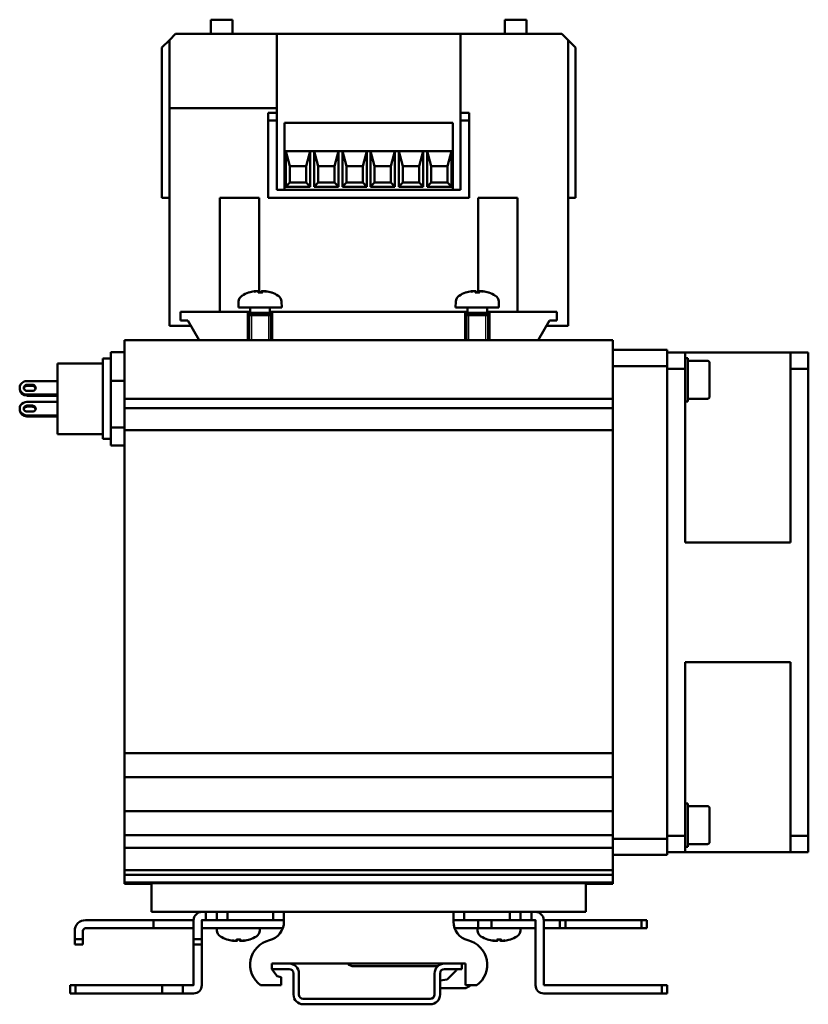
# Model space of a CAD drawing. Header units: millimetres. Extents: x 82 to 564, y 26 to 400.
# Tile 5 of 11: x 241 to 387, y 204 to 385. Entities that reach past the tile are written whole.
import ezdxf

# ---------------------------------------------------------------- set-up
doc = ezdxf.new("R2010")
doc.units = ezdxf.units.MM
doc.layers.add('Arêtes visibles(ISO)', color=7, linetype='Continuous', lineweight=50)
doc.layers.add('Filetages(ISO)', color=3, linetype='Continuous', lineweight=25)

msp = doc.modelspace()

# ---------------------------------------------------------------- linework, layer by layer
at = {"layer": 'Arêtes visibles(ISO)'}
for p, q in [((276.47, 385.32), (280.47, 385.32)), ((276.47, 382.72), (276.47, 385.32)), ((280.47, 382.72), (280.47, 385.32)), ((330.67, 385.32), (334.67, 385.32)), ((330.67, 382.72), (330.67, 385.32)), ((334.67, 382.72), (334.67, 385.32)), ((270, 382.72), (268.85, 381.57)), ((270, 382.72), (288.67, 382.72)), ((288.67, 382.72), (288.67, 369.02)), ((288.67, 382.72), (322.47, 382.72)), ((322.47, 382.72), (341, 382.72)), ((322.47, 382.72), (322.47, 368.18)), ((341.14, 382.72), (341, 382.72)), ((341.14, 382.72), (342.3, 381.57)), ((267.47, 380.19), (268.85, 381.57)), ((268.85, 369.02), (268.85, 381.57)), ((342.3, 328.97), (342.3, 381.57)), ((343.67, 380.19), (342.3, 381.57)), ((267.47, 352.52), (267.47, 380.19)), ((343.67, 352.52), (343.67, 380.19)), ((268.85, 328.97), (268.85, 369.02)), ((270.15, 369.02), (268.85, 369.02)), ((270.15, 369.02), (288.67, 369.02)), ((288.67, 368.18), (287.07, 368.18)), ((287.07, 366.73), (287.07, 368.18)), ((288.67, 369.02), (288.67, 368.18)), ((288.67, 366.73), (288.67, 368.18)), ((324.07, 368.18), (322.47, 368.18)), ((322.47, 368.18), (322.47, 366.73)), ((324.07, 366.73), (324.07, 368.18)), ((288.67, 366.73), (287.07, 366.73)), ((287.07, 352.52), (287.07, 366.73)), ((288.67, 354.02), (288.67, 366.73)), ((290.07, 366.32), (321.07, 366.32)), ((290.07, 361.12), (290.07, 366.32)), ((321.07, 361.12), (321.07, 366.32)), ((324.07, 366.73), (322.47, 366.73)), ((322.47, 366.73), (322.47, 354.02)), ((324.07, 352.52), (324.07, 366.73)), ((290.07, 361.12), (290.32, 361.12)), ((290.07, 354.02), (290.07, 361.12)), ((290.32, 361.12), (290.32, 354.57)), ((294.82, 361.12), (290.32, 361.12)), ((290.32, 361.12), (291.07, 358.32)), ((294.07, 358.32), (294.82, 361.12)), ((294.82, 361.12), (295.52, 361.12)), ((294.82, 354.57), (294.82, 361.12)), ((295.52, 361.12), (295.52, 354.57)), ((300.02, 361.12), (295.52, 361.12)), ((295.52, 361.12), (296.27, 358.32)), ((299.27, 358.32), (300.02, 361.12)), ((300.02, 361.12), (300.72, 361.12)), ((300.02, 354.57), (300.02, 361.12)), ((300.72, 361.12), (300.72, 354.57)), ((305.22, 361.12), (300.72, 361.12)), ((300.72, 361.12), (301.47, 358.32)), ((304.47, 358.32), (305.22, 361.12)), ((305.22, 361.12), (305.92, 361.12)), ((305.22, 354.57), (305.22, 361.12)), ((305.92, 361.12), (305.92, 354.57)), ((310.42, 361.12), (305.92, 361.12)), ((305.92, 361.12), (306.67, 358.32)), ((309.67, 358.32), (310.42, 361.12)), ((310.42, 361.12), (311.12, 361.12)), ((310.42, 354.57), (310.42, 361.12)), ((311.12, 361.12), (311.12, 354.57)), ((315.62, 361.12), (311.12, 361.12)), ((311.12, 361.12), (311.87, 358.32)), ((314.87, 358.32), (315.62, 361.12)), ((315.62, 361.12), (316.32, 361.12)), ((315.62, 354.57), (315.62, 361.12)), ((316.32, 361.12), (316.32, 354.57)), ((320.82, 361.12), (316.32, 361.12)), ((316.32, 361.12), (317.07, 358.32)), ((320.07, 358.32), (320.82, 361.12)), ((320.82, 361.12), (321.07, 361.12)), ((320.82, 354.57), (320.82, 361.12)), ((321.07, 354.02), (321.07, 361.12)), ((291.07, 358.32), (294.07, 358.32)), ((291.07, 355.32), (291.07, 358.32)), ((294.07, 358.32), (294.07, 355.32)), ((296.27, 358.32), (299.27, 358.32)), ((296.27, 355.32), (296.27, 358.32)), ((299.27, 358.32), (299.27, 355.32)), ((301.47, 358.32), (304.47, 358.32)), ((301.47, 355.32), (301.47, 358.32)), ((304.47, 358.32), (304.47, 355.32)), ((306.67, 358.32), (309.67, 358.32)), ((306.67, 355.32), (306.67, 358.32)), ((309.67, 358.32), (309.67, 355.32)), ((311.87, 358.32), (314.87, 358.32)), ((311.87, 355.32), (311.87, 358.32)), ((314.87, 358.32), (314.87, 355.32)), ((317.07, 358.32), (320.07, 358.32)), ((317.07, 355.32), (317.07, 358.32)), ((320.07, 358.32), (320.07, 355.32)), ((288.67, 354.02), (322.47, 354.02)), ((290.32, 354.57), (291.07, 355.32)), ((290.32, 354.57), (294.82, 354.57)), ((294.07, 355.32), (291.07, 355.32)), ((294.07, 355.32), (294.82, 354.57)), ((295.52, 354.57), (296.27, 355.32)), ((295.52, 354.57), (300.02, 354.57)), ((299.27, 355.32), (296.27, 355.32)), ((299.27, 355.32), (300.02, 354.57)), ((300.72, 354.57), (301.47, 355.32)), ((300.72, 354.57), (305.22, 354.57)), ((304.47, 355.32), (301.47, 355.32)), ((304.47, 355.32), (305.22, 354.57)), ((305.92, 354.57), (306.67, 355.32)), ((305.92, 354.57), (310.42, 354.57)), ((309.67, 355.32), (306.67, 355.32)), ((309.67, 355.32), (310.42, 354.57)), ((311.12, 354.57), (311.87, 355.32)), ((311.12, 354.57), (315.62, 354.57)), ((314.87, 355.32), (311.87, 355.32)), ((314.87, 355.32), (315.62, 354.57)), ((316.32, 354.57), (317.07, 355.32)), ((316.32, 354.57), (320.82, 354.57)), ((320.07, 355.32), (317.07, 355.32)), ((320.07, 355.32), (320.82, 354.57)), ((267.47, 352.52), (268.85, 352.52)), ((278.16, 331.52), (278.16, 352.52)), ((285.38, 352.52), (278.16, 352.52)), ((285.38, 335.07), (285.38, 352.52)), ((324.07, 352.52), (287.07, 352.52)), ((325.76, 335.07), (325.76, 352.52)), ((332.98, 352.52), (325.76, 352.52)), ((332.98, 331.52), (332.98, 352.52)), ((342.3, 352.52), (343.67, 352.52)), ((283.5, 335.07), (283.49, 335.07)), ((284.87, 335.36), (284.88, 335.34)), ((285.95, 335.07), (285.2, 335.07)), ((285.3, 335.34), (285.32, 335.07)), ((285.85, 335.34), (285.82, 335.07)), ((286.27, 335.36), (286.27, 335.34)), ((287.65, 335.07), (287.64, 335.07)), ((323.5, 335.07), (323.49, 335.07)), ((324.87, 335.36), (324.88, 335.34)), ((325.95, 335.07), (325.2, 335.07)), ((325.3, 335.34), (325.32, 335.07)), ((325.85, 335.34), (325.82, 335.07)), ((326.27, 335.36), (326.27, 335.34)), ((327.65, 335.07), (327.64, 335.07)), ((281.61, 333.43), (281.57, 332.32)), ((281.57, 332.32), (289.57, 332.32)), ((283.76, 332.32), (283.76, 331.35)), ((287.38, 332.32), (287.38, 331.35)), ((289.53, 333.43), (289.57, 332.32)), ((321.61, 333.43), (321.57, 332.32)), ((321.57, 332.32), (329.57, 332.32)), ((323.76, 332.32), (323.76, 331.35)), ((327.38, 332.32), (327.38, 331.35)), ((329.53, 333.43), (329.57, 332.32)), ((270.92, 329.92), (270.92, 331.52)), ((270.92, 331.52), (283.32, 331.52)), ((283.32, 326.32), (283.32, 331.52)), ((283.32, 331.52), (283.76, 331.52)), ((283.76, 331.35), (283.57, 330.92)), ((283.57, 330.92), (287.57, 330.92)), ((283.57, 330.92), (283.57, 326.32)), ((283.57, 330.92), (287.57, 330.92)), ((283.76, 331.35), (287.38, 331.35)), ((287.38, 331.52), (287.82, 331.52)), ((287.38, 331.35), (287.57, 330.92)), ((287.57, 330.92), (287.57, 326.32)), ((287.82, 331.52), (287.82, 326.32)), ((287.82, 331.52), (323.32, 331.52)), ((323.32, 326.32), (323.32, 331.52)), ((323.32, 331.52), (323.76, 331.52)), ((323.76, 331.35), (323.57, 330.92)), ((323.57, 330.92), (327.57, 330.92)), ((323.57, 330.92), (323.57, 326.32)), ((323.57, 330.92), (327.57, 330.92)), ((323.76, 331.35), (327.38, 331.35)), ((327.38, 331.52), (327.82, 331.52)), ((327.38, 331.35), (327.57, 330.92)), ((327.57, 330.92), (327.57, 326.32)), ((327.82, 331.52), (327.82, 326.32)), ((327.82, 331.52), (340.22, 331.52)), ((340.22, 331.52), (340.22, 329.92)), ((270.15, 328.97), (268.85, 328.97)), ((272.81, 328.97), (270.15, 328.97)), ((270.15, 328.97), (270.15, 328.97)), ((272.27, 329.92), (270.92, 329.92)), ((274.34, 326.32), (272.27, 329.92)), ((338.88, 329.92), (336.8, 326.32)), ((341, 328.97), (338.33, 328.97)), ((340.22, 329.92), (338.88, 329.92)), ((341, 328.97), (341, 328.97)), ((342.3, 328.97), (341, 328.97)), ((350.57, 326.32), (260.57, 326.32)), ((260.57, 326.32), (260.57, 320.52)), ((350.57, 320.52), (350.57, 326.32)), ((256.57, 308.12), (256.57, 322.92)), ((258.07, 322.92), (256.57, 322.92)), ((260.57, 324.11), (258.07, 324.11)), ((258.07, 324.11), (258.07, 318.83)), ((360.57, 324.52), (350.57, 324.52)), ((360.57, 321.52), (360.57, 324.52)), ((363.87, 324.02), (360.57, 324.02)), ((363.87, 324.02), (383.27, 324.02)), ((363.87, 321.02), (363.87, 324.02)), ((364.37, 323.02), (363.87, 323.02)), ((364.37, 315.02), (364.37, 323.02)), ((386.57, 324.02), (383.27, 324.02)), ((383.27, 324.02), (383.27, 321.02)), ((386.57, 321.02), (386.57, 324.02)), ((248.27, 309.02), (248.27, 322.02)), ((256.57, 322.02), (248.27, 322.02)), ((350.57, 321.52), (360.57, 321.52)), ((360.57, 234.52), (360.57, 321.52)), ((360.57, 321.02), (363.87, 321.02)), ((363.87, 289.03), (363.87, 321.02)), ((367.97, 322.52), (364.37, 322.52)), ((368.37, 322.12), (368.37, 315.92)), ((383.27, 321.02), (386.57, 321.02)), ((383.27, 321.02), (383.27, 289.03)), ((386.57, 235.02), (386.57, 321.02)), ((260.57, 315.52), (260.57, 320.52)), ((350.57, 320.52), (350.57, 315.52)), ((241.27, 317.53), (241.27, 317.34)), ((248.27, 318.78), (242.62, 318.78)), ((242.62, 318.08), (243.62, 318.08)), ((243.62, 317.89), (242.62, 317.89)), ((258.07, 318.83), (258.07, 310.25)), ((260.57, 318.83), (258.07, 318.83)), ((243.62, 316.97), (242.62, 316.97)), ((248.27, 316.28), (242.62, 316.28)), ((248.27, 316.09), (242.62, 316.09)), ((260.57, 315.52), (260.57, 313.77)), ((350.57, 315.52), (260.57, 315.52)), ((350.57, 305.84), (350.57, 315.52)), ((367.97, 315.52), (364.37, 315.52)), ((241.27, 313.51), (241.27, 313.7)), ((248.27, 314.95), (242.62, 314.95)), ((242.62, 314.26), (243.62, 314.26)), ((243.62, 314.07), (242.62, 314.07)), ((260.57, 313.77), (260.57, 309.73)), ((350.57, 313.77), (260.57, 313.77)), ((364.37, 315.02), (363.87, 315.02)), ((243.62, 313.15), (242.62, 313.15)), ((248.27, 312.46), (242.62, 312.46)), ((248.27, 312.27), (242.62, 312.27)), ((260.57, 310.25), (258.07, 310.25)), ((258.07, 310.25), (258.07, 306.94)), ((256.57, 309.02), (248.27, 309.02)), ((260.57, 309.73), (260.57, 306.28)), ((350.57, 309.73), (260.57, 309.73)), ((258.07, 308.12), (256.57, 308.12)), ((260.57, 306.94), (258.07, 306.94)), ((260.57, 306.28), (260.57, 305.68)), ((260.57, 304.27), (260.57, 305.68)), ((350.57, 305.68), (350.57, 305.84)), ((350.57, 305.68), (350.57, 304.27)), ((260.57, 304.27), (260.57, 303.53)), ((260.57, 303.53), (260.57, 302.64)), ((350.57, 304.1), (350.57, 304.27)), ((350.57, 296.16), (350.57, 304.1)), ((260.57, 302.64), (260.57, 299.72)), ((260.57, 299.72), (260.57, 296.77)), ((260.57, 296.77), (260.57, 296)), ((260.57, 294.59), (260.57, 296)), ((350.57, 296), (350.57, 296.16)), ((350.57, 296), (350.57, 294.59)), ((260.57, 294.59), (260.57, 293.74)), ((260.57, 293.74), (260.57, 292.33)), ((350.57, 294.42), (350.57, 294.59)), ((350.57, 286.48), (350.57, 294.42)), ((260.57, 292.33), (260.57, 289.63)), ((260.57, 289.63), (260.57, 287.17)), ((383.27, 289.03), (363.87, 289.03)), ((260.57, 287.17), (260.57, 286.32)), ((350.57, 286.32), (350.57, 286.48)), ((260.57, 284.91), (260.57, 286.32)), ((260.57, 284.91), (260.57, 284.03)), ((350.57, 286.32), (350.57, 284.91)), ((350.57, 284.74), (350.57, 284.91)), ((350.57, 277), (350.57, 284.74)), ((260.57, 284.03), (260.57, 282.1)), ((260.57, 282.1), (260.57, 279.66)), ((260.57, 279.66), (260.57, 277.72)), ((260.57, 277.72), (260.57, 276.84)), ((260.57, 275.43), (260.57, 276.84)), ((350.57, 276.84), (350.57, 277)), ((350.57, 276.84), (350.57, 275.43)), ((260.57, 275.43), (260.57, 274.57)), ((260.57, 274.57), (260.57, 272.14)), ((350.57, 275.26), (350.57, 275.43)), ((350.57, 267.32), (350.57, 275.26)), ((260.57, 272.14), (260.57, 269.43)), ((260.57, 269.43), (260.57, 268)), ((260.57, 268), (260.57, 267.16)), ((260.57, 265.75), (260.57, 267.16)), ((350.57, 267.16), (350.57, 267.32)), ((350.57, 267.16), (350.57, 265.75)), ((363.87, 267.01), (383.27, 267.01)), ((363.87, 235.02), (363.87, 267.01)), ((383.27, 267.01), (383.27, 235.02)), ((260.57, 265.75), (260.57, 264.97)), ((260.57, 264.97), (260.57, 262.03)), ((350.57, 265.58), (350.57, 265.75)), ((350.57, 257.64), (350.57, 265.58)), ((260.57, 262.03), (260.57, 259.13)), ((260.57, 259.13), (260.57, 258.21)), ((260.57, 258.21), (260.57, 257.48)), ((260.57, 256.07), (260.57, 257.48)), ((350.57, 257.48), (350.57, 257.64)), ((350.57, 257.48), (350.57, 256.07)), ((260.57, 256.07), (260.57, 255.54)), ((350.57, 255.9), (350.57, 256.07)), ((350.57, 250.27), (350.57, 255.9)), ((260.57, 255.54), (260.57, 252.56)), ((260.57, 252.56), (260.57, 250.41)), ((260.57, 250.41), (260.57, 250.27)), ((260.57, 250.27), (260.57, 245.87)), ((350.57, 250.27), (260.57, 250.27)), ((350.57, 245.87), (350.57, 250.27)), ((260.57, 245.87), (260.57, 239.57)), ((350.57, 245.87), (260.57, 245.87)), ((350.57, 239.57), (350.57, 245.87)), ((260.57, 239.57), (260.57, 235.17)), ((350.57, 239.57), (260.57, 239.57)), ((350.57, 235.17), (350.57, 239.57)), ((364.37, 241.02), (363.87, 241.02)), ((364.37, 233.02), (364.37, 241.02)), ((367.97, 240.52), (364.37, 240.52)), ((368.37, 240.12), (368.37, 233.92)), ((260.57, 235.17), (260.57, 233.42)), ((350.57, 235.17), (260.57, 235.17)), ((350.57, 233.42), (350.57, 235.17)), ((360.57, 234.52), (350.57, 234.52)), ((363.87, 235.02), (360.57, 235.02)), ((360.57, 231.52), (360.57, 234.52)), ((363.87, 232.02), (363.87, 235.02)), ((383.27, 235.02), (383.27, 232.02)), ((386.57, 235.02), (383.27, 235.02)), ((386.57, 232.02), (386.57, 235.02)), ((260.57, 233.42), (260.57, 232.81)), ((260.57, 232.81), (260.57, 232.22)), ((350.57, 232.81), (260.57, 232.81)), ((260.57, 229.17), (260.57, 232.22)), ((350.57, 232.81), (350.57, 233.42)), ((350.57, 232.22), (350.57, 232.81)), ((350.57, 232.22), (350.57, 229.17)), ((364.37, 233.02), (363.87, 233.02)), ((367.97, 233.52), (364.37, 233.52)), ((350.57, 231.52), (360.57, 231.52)), ((360.57, 232.02), (363.87, 232.02)), ((383.27, 232.02), (363.87, 232.02)), ((383.27, 232.02), (386.57, 232.02)), ((260.57, 228.7), (260.57, 229.17)), ((260.57, 228.7), (260.57, 227.85)), ((260.57, 228.7), (350.57, 228.7)), ((350.57, 229.17), (350.57, 228.7)), ((350.57, 227.85), (350.57, 228.7)), ((260.57, 227.48), (260.57, 227.85)), ((260.57, 227.85), (350.57, 227.85)), ((260.57, 227.48), (260.57, 227.05)), ((260.57, 226.42), (260.57, 227.05)), ((350.57, 227.85), (350.57, 227.48)), ((350.57, 227.05), (350.57, 227.48)), ((350.57, 227.05), (350.57, 226.42)), ((260.57, 226.42), (260.57, 226.32)), ((260.57, 226.42), (260.57, 226.42)), ((260.57, 226.42), (350.57, 226.42)), ((265.57, 226.32), (260.57, 226.32)), ((260.57, 226.22), (260.57, 226.32)), ((260.57, 226.22), (265.57, 226.22)), ((265.57, 221.02), (265.57, 226.32)), ((345.57, 226.32), (265.57, 226.32)), ((350.57, 226.32), (345.57, 226.32)), ((345.57, 221.02), (345.57, 226.32)), ((345.57, 226.22), (350.57, 226.22)), ((350.57, 226.42), (350.57, 226.42)), ((350.57, 226.32), (350.57, 226.42)), ((350.57, 226.32), (350.57, 226.22)), ((265.92, 219.52), (253.42, 219.52)), ((345.57, 221.02), (265.57, 221.02)), ((273.32, 219.52), (265.92, 219.52)), ((265.92, 219.52), (265.92, 218.02)), ((273.32, 216.02), (273.32, 219.52)), ((275.57, 219.52), (274.82, 219.52)), ((274.82, 216.02), (274.82, 219.52)), ((275.57, 221.02), (275.57, 219.52)), ((277.07, 219.52), (275.57, 219.52)), ((277.07, 219.52), (277.57, 219.52)), ((277.57, 221.02), (277.57, 219.52)), ((277.57, 219.52), (279.57, 219.52)), ((279.57, 221.02), (279.57, 219.52)), ((279.57, 219.52), (286.46, 219.52)), ((287.96, 219.52), (286.46, 219.52)), ((287.96, 221.02), (287.96, 219.52)), ((289.96, 219.52), (287.96, 219.52)), ((289.96, 219.52), (289.96, 221.02)), ((289.96, 219.52), (289.96, 219.22)), ((321.18, 221.02), (321.18, 219.52)), ((323.18, 219.52), (321.18, 219.52)), ((321.18, 219.22), (321.18, 219.52)), ((323.18, 221.02), (323.18, 219.52)), ((324.68, 219.52), (323.18, 219.52)), ((324.68, 219.52), (331.57, 219.52)), ((325.77, 219.52), (325.77, 218.02)), ((328.22, 219.52), (328.22, 218.02)), ((331.57, 219.52), (331.57, 221.02)), ((333.57, 219.52), (331.57, 219.52)), ((333.57, 221.02), (333.57, 219.52)), ((333.57, 219.52), (334.07, 219.52)), ((335.57, 219.52), (334.07, 219.52)), ((334.32, 219.52), (334.32, 219.52)), ((335.69, 219.52), (334.32, 219.52)), ((335.57, 219.52), (335.57, 221.02)), ((336.32, 219.52), (335.57, 219.52)), ((335.69, 219.52), (336.32, 219.52)), ((336.32, 219.52), (336.32, 207.52)), ((340.82, 219.52), (337.82, 219.52)), ((337.82, 207.52), (337.82, 219.52)), ((341.82, 219.52), (340.82, 219.52)), ((340.82, 219.52), (340.82, 218.02)), ((342.82, 219.52), (341.82, 219.52)), ((341.82, 219.52), (341.82, 218.02)), ((355.82, 219.52), (342.82, 219.52)), ((356.82, 219.52), (355.82, 219.52)), ((355.82, 219.52), (355.82, 218.02)), ((356.82, 219.52), (356.82, 218.02)), ((253.42, 218.02), (265.92, 218.02)), ((265.92, 218.02), (273.32, 218.02)), ((274.82, 218.02), (289.75, 218.02)), ((277.61, 217.61), (277.6, 218.02)), ((285.53, 217.61), (285.55, 218.02)), ((321.39, 218.02), (325.77, 218.02)), ((325.61, 217.61), (325.6, 218.02)), ((325.77, 218.02), (328.22, 218.02)), ((328.22, 218.02), (336.32, 218.02)), ((333.53, 217.61), (333.55, 218.02)), ((337.82, 218.02), (340.82, 218.02)), ((340.82, 218.02), (341.82, 218.02)), ((341.82, 218.02), (342.82, 218.02)), ((342.82, 218.02), (355.82, 218.02)), ((355.82, 218.02), (356.82, 218.02)), ((251.42, 216.02), (251.42, 217.52)), ((251.42, 216.02), (251.42, 215.02)), ((252.92, 216.02), (251.42, 216.02)), ((252.92, 216.02), (252.92, 217.52)), ((252.92, 215.02), (252.92, 216.02)), ((273.32, 216.02), (273.32, 215.02)), ((274.82, 216.02), (273.32, 216.02)), ((274.82, 215.02), (274.82, 216.02)), ((279.49, 215.97), (279.5, 215.97)), ((281.2, 215.97), (281.95, 215.97)), ((281.3, 215.7), (281.32, 215.97)), ((281.85, 215.7), (281.82, 215.97)), ((283.64, 215.97), (283.65, 215.97)), ((327.49, 215.97), (327.5, 215.97)), ((329.2, 215.97), (329.95, 215.97)), ((329.3, 215.7), (329.32, 215.97)), ((329.85, 215.7), (329.82, 215.97)), ((331.64, 215.97), (331.65, 215.97)), ((251.42, 215.02), (252.92, 215.02)), ((273.32, 215.02), (274.82, 215.02)), ((273.32, 207.52), (273.32, 215.02)), ((274.82, 215.02), (274.82, 207.52)), ((280.87, 215.68), (280.88, 215.71)), ((282.27, 215.68), (282.27, 215.71)), ((328.87, 215.68), (328.88, 215.71)), ((330.27, 215.68), (330.27, 215.71)), ((287.72, 210.52), (287.72, 211.52)), ((287.72, 211.52), (290.92, 211.52)), ((290.92, 210.52), (287.72, 210.52)), ((287.72, 210.52), (287.72, 210.48)), ((287.72, 210.48), (288.69, 209.22)), ((319.52, 211.52), (290.92, 211.52)), ((302.82, 211.02), (318.28, 211.02)), ((319.52, 211.52), (322.72, 211.52)), ((322.72, 210.52), (319.52, 210.52)), ((322.72, 211.52), (322.72, 210.52)), ((323.42, 211.52), (322.72, 211.52)), ((323.42, 207.52), (323.42, 211.52)), ((288.69, 209.22), (289.42, 209.02)), ((289.42, 209.02), (289.42, 207.52)), ((291.72, 205.82), (291.72, 209.72)), ((292.72, 209.72), (292.72, 205.82)), ((317.72, 205.82), (317.72, 209.72)), ((318.72, 209.72), (318.72, 205.82)), ((320.05, 208.61), (318.72, 208.39)), ((321.69, 210.25), (320.05, 208.61)), ((251.57, 207.52), (250.57, 207.52)), ((250.57, 207.52), (250.57, 206.02)), ((251.57, 206.02), (251.57, 207.52)), ((267.51, 207.52), (251.57, 207.52)), ((271.32, 207.52), (267.51, 207.52)), ((267.51, 207.52), (267.51, 206.02)), ((273.32, 207.52), (271.32, 207.52)), ((271.32, 207.52), (271.32, 206.02)), ((289.42, 207.52), (285.65, 207.52)), ((318.72, 207.02), (323.51, 207.02)), ((325.5, 207.52), (323.42, 207.52)), ((359.57, 207.52), (337.82, 207.52)), ((360.57, 207.52), (359.57, 207.52)), ((359.57, 207.52), (359.57, 206.02)), ((360.57, 206.02), (360.57, 207.52)), ((250.57, 206.02), (251.57, 206.02)), ((251.57, 206.02), (267.51, 206.02)), ((267.51, 206.02), (271.32, 206.02)), ((271.32, 206.02), (273.32, 206.02)), ((293.52, 205.02), (316.92, 205.02)), ((337.82, 206.02), (359.57, 206.02)), ((359.57, 206.02), (360.57, 206.02)), ((316.92, 204.02), (293.52, 204.02))]:
    msp.add_line(p, q, dxfattribs=at)
at = {"layer": 'Arêtes visibles(ISO)', "flags": 128}
for points in [[(284.53, 335.33), (284.56, 335.33), (284.58, 335.34), (284.6, 335.34), (284.62, 335.34), (284.64, 335.35), (284.66, 335.35), (284.68, 335.35), (284.7, 335.36), (284.72, 335.36), (284.74, 335.36), (284.76, 335.36), (284.77, 335.36), (284.79, 335.36), (284.8, 335.36), (284.82, 335.36), (284.83, 335.36), (284.84, 335.36), (284.85, 335.36), (284.86, 335.36), (284.86, 335.36), (284.87, 335.36), (284.87, 335.36), (284.87, 335.36), (284.87, 335.36)], [(284.99, 335.36), (285.01, 335.36), (285.03, 335.36), (285.05, 335.36), (285.07, 335.36), (285.09, 335.36), (285.11, 335.36), (285.13, 335.36), (285.15, 335.36), (285.17, 335.36), (285.19, 335.36), (285.2, 335.36), (285.22, 335.36), (285.23, 335.36), (285.24, 335.36), (285.25, 335.36), (285.26, 335.35), (285.27, 335.35), (285.28, 335.35), (285.29, 335.35), (285.29, 335.34), (285.29, 335.34), (285.3, 335.34), (285.3, 335.33), (285.29, 335.33)], [(285.19, 335.06), (285.19, 335.06), (285.19, 335.06), (285.19, 335.06), (285.19, 335.06), (285.19, 335.06), (285.19, 335.06), (285.19, 335.07), (285.19, 335.07), (285.19, 335.07), (285.19, 335.07), (285.19, 335.07), (285.19, 335.07), (285.19, 335.07), (285.19, 335.07), (285.19, 335.07), (285.19, 335.07), (285.19, 335.07), (285.19, 335.07), (285.19, 335.07), (285.19, 335.07), (285.19, 335.07), (285.2, 335.07), (285.2, 335.07), (285.2, 335.07)], [(285.85, 335.33), (285.85, 335.33), (285.85, 335.34), (285.85, 335.34), (285.85, 335.34), (285.86, 335.35), (285.86, 335.35), (285.87, 335.35), (285.88, 335.36), (285.89, 335.36), (285.9, 335.36), (285.91, 335.36), (285.93, 335.36), (285.94, 335.36), (285.96, 335.36), (285.98, 335.36), (285.99, 335.36), (286.01, 335.36), (286.03, 335.36), (286.05, 335.36), (286.07, 335.36), (286.09, 335.36), (286.12, 335.36), (286.14, 335.36), (286.16, 335.36)], [(285.95, 335.07), (285.95, 335.07), (285.95, 335.07), (285.95, 335.07), (285.95, 335.07), (285.95, 335.07), (285.95, 335.07), (285.95, 335.07), (285.95, 335.07), (285.95, 335.07), (285.95, 335.07), (285.95, 335.07), (285.95, 335.07), (285.95, 335.07), (285.95, 335.07), (285.95, 335.07), (285.95, 335.07), (285.95, 335.07), (285.95, 335.06), (285.95, 335.06), (285.95, 335.06), (285.95, 335.06), (285.95, 335.06), (285.95, 335.06), (285.95, 335.06)], [(286.27, 335.36), (286.27, 335.36), (286.27, 335.36), (286.28, 335.36), (286.28, 335.36), (286.29, 335.36), (286.3, 335.36), (286.31, 335.36), (286.32, 335.36), (286.33, 335.36), (286.34, 335.36), (286.36, 335.36), (286.37, 335.36), (286.39, 335.36), (286.4, 335.36), (286.42, 335.36), (286.44, 335.35), (286.46, 335.35), (286.48, 335.35), (286.5, 335.35), (286.53, 335.34), (286.55, 335.34), (286.57, 335.34), (286.59, 335.33), (286.61, 335.33)], [(324.53, 335.33), (324.56, 335.33), (324.58, 335.34), (324.6, 335.34), (324.62, 335.34), (324.64, 335.35), (324.66, 335.35), (324.68, 335.35), (324.7, 335.36), (324.72, 335.36), (324.74, 335.36), (324.76, 335.36), (324.77, 335.36), (324.79, 335.36), (324.8, 335.36), (324.82, 335.36), (324.83, 335.36), (324.84, 335.36), (324.85, 335.36), (324.86, 335.36), (324.86, 335.36), (324.87, 335.36), (324.87, 335.36), (324.87, 335.36), (324.87, 335.36)], [(324.99, 335.36), (325.01, 335.36), (325.03, 335.36), (325.05, 335.36), (325.07, 335.36), (325.09, 335.36), (325.11, 335.36), (325.13, 335.36), (325.15, 335.36), (325.17, 335.36), (325.19, 335.36), (325.2, 335.36), (325.22, 335.36), (325.23, 335.36), (325.24, 335.36), (325.25, 335.36), (325.26, 335.35), (325.27, 335.35), (325.28, 335.35), (325.29, 335.35), (325.29, 335.34), (325.29, 335.34), (325.3, 335.34), (325.3, 335.33), (325.29, 335.33)], [(325.19, 335.06), (325.19, 335.06), (325.19, 335.06), (325.19, 335.06), (325.19, 335.06), (325.19, 335.06), (325.19, 335.06), (325.19, 335.07), (325.19, 335.07), (325.19, 335.07), (325.19, 335.07), (325.19, 335.07), (325.19, 335.07), (325.19, 335.07), (325.19, 335.07), (325.19, 335.07), (325.19, 335.07), (325.19, 335.07), (325.19, 335.07), (325.19, 335.07), (325.19, 335.07), (325.19, 335.07), (325.2, 335.07), (325.2, 335.07), (325.2, 335.07)], [(325.85, 335.33), (325.85, 335.33), (325.85, 335.34), (325.85, 335.34), (325.85, 335.34), (325.86, 335.35), (325.86, 335.35), (325.87, 335.35), (325.88, 335.36), (325.89, 335.36), (325.9, 335.36), (325.91, 335.36), (325.93, 335.36), (325.94, 335.36), (325.96, 335.36), (325.98, 335.36), (325.99, 335.36), (326.01, 335.36), (326.03, 335.36), (326.05, 335.36), (326.07, 335.36), (326.09, 335.36), (326.12, 335.36), (326.14, 335.36), (326.16, 335.36)], [(325.95, 335.07), (325.95, 335.07), (325.95, 335.07), (325.95, 335.07), (325.95, 335.07), (325.95, 335.07), (325.95, 335.07), (325.95, 335.07), (325.95, 335.07), (325.95, 335.07), (325.95, 335.07), (325.95, 335.07), (325.95, 335.07), (325.95, 335.07), (325.95, 335.07), (325.95, 335.07), (325.95, 335.07), (325.95, 335.07), (325.95, 335.06), (325.95, 335.06), (325.95, 335.06), (325.95, 335.06), (325.95, 335.06), (325.95, 335.06), (325.95, 335.06)], [(326.27, 335.36), (326.27, 335.36), (326.27, 335.36), (326.28, 335.36), (326.28, 335.36), (326.29, 335.36), (326.3, 335.36), (326.31, 335.36), (326.32, 335.36), (326.33, 335.36), (326.34, 335.36), (326.36, 335.36), (326.37, 335.36), (326.39, 335.36), (326.4, 335.36), (326.42, 335.36), (326.44, 335.35), (326.46, 335.35), (326.48, 335.35), (326.5, 335.35), (326.53, 335.34), (326.55, 335.34), (326.57, 335.34), (326.59, 335.33), (326.61, 335.33)], [(281.2, 215.97), (281.2, 215.97), (281.2, 215.97), (281.19, 215.97), (281.19, 215.97), (281.19, 215.97), (281.19, 215.97), (281.19, 215.97), (281.19, 215.97), (281.19, 215.97), (281.19, 215.97), (281.19, 215.97), (281.19, 215.97), (281.19, 215.97), (281.19, 215.97), (281.19, 215.98), (281.19, 215.98), (281.19, 215.98), (281.19, 215.98), (281.19, 215.98), (281.19, 215.98), (281.19, 215.98), (281.19, 215.98), (281.19, 215.98), (281.19, 215.98)], [(281.95, 215.98), (281.95, 215.98), (281.95, 215.98), (281.95, 215.98), (281.95, 215.98), (281.95, 215.98), (281.95, 215.98), (281.95, 215.98), (281.95, 215.98), (281.95, 215.98), (281.95, 215.97), (281.95, 215.97), (281.95, 215.97), (281.95, 215.97), (281.95, 215.97), (281.95, 215.97), (281.95, 215.97), (281.95, 215.97), (281.95, 215.97), (281.95, 215.97), (281.95, 215.97), (281.95, 215.97), (281.95, 215.97), (281.95, 215.97), (281.95, 215.97)], [(329.2, 215.97), (329.2, 215.97), (329.2, 215.97), (329.19, 215.97), (329.19, 215.97), (329.19, 215.97), (329.19, 215.97), (329.19, 215.97), (329.19, 215.97), (329.19, 215.97), (329.19, 215.97), (329.19, 215.97), (329.19, 215.97), (329.19, 215.97), (329.19, 215.97), (329.19, 215.98), (329.19, 215.98), (329.19, 215.98), (329.19, 215.98), (329.19, 215.98), (329.19, 215.98), (329.19, 215.98), (329.19, 215.98), (329.19, 215.98), (329.19, 215.98)], [(329.95, 215.98), (329.95, 215.98), (329.95, 215.98), (329.95, 215.98), (329.95, 215.98), (329.95, 215.98), (329.95, 215.98), (329.95, 215.98), (329.95, 215.98), (329.95, 215.98), (329.95, 215.97), (329.95, 215.97), (329.95, 215.97), (329.95, 215.97), (329.95, 215.97), (329.95, 215.97), (329.95, 215.97), (329.95, 215.97), (329.95, 215.97), (329.95, 215.97), (329.95, 215.97), (329.95, 215.97), (329.95, 215.97), (329.95, 215.97), (329.95, 215.97)], [(280.87, 215.69), (280.87, 215.68), (280.87, 215.68), (280.87, 215.68), (280.86, 215.68), (280.86, 215.68), (280.85, 215.68), (280.84, 215.68), (280.83, 215.68), (280.81, 215.68), (280.8, 215.68), (280.79, 215.68), (280.77, 215.68), (280.76, 215.68), (280.74, 215.68), (280.72, 215.68), (280.7, 215.69), (280.68, 215.69), (280.66, 215.69), (280.64, 215.69), (280.62, 215.7), (280.6, 215.7), (280.58, 215.7), (280.56, 215.71), (280.53, 215.71)], [(281.29, 215.71), (281.3, 215.71), (281.3, 215.7), (281.29, 215.7), (281.29, 215.7), (281.29, 215.69), (281.28, 215.69), (281.27, 215.69), (281.26, 215.69), (281.25, 215.68), (281.24, 215.68), (281.23, 215.68), (281.22, 215.68), (281.2, 215.68), (281.19, 215.68), (281.17, 215.68), (281.15, 215.68), (281.13, 215.68), (281.11, 215.68), (281.09, 215.68), (281.07, 215.68), (281.05, 215.68), (281.03, 215.68), (281.01, 215.68), (280.99, 215.69)], [(282.16, 215.69), (282.14, 215.68), (282.12, 215.68), (282.09, 215.68), (282.07, 215.68), (282.05, 215.68), (282.03, 215.68), (282.01, 215.68), (281.99, 215.68), (281.97, 215.68), (281.96, 215.68), (281.94, 215.68), (281.93, 215.68), (281.91, 215.68), (281.9, 215.68), (281.89, 215.68), (281.88, 215.69), (281.87, 215.69), (281.86, 215.69), (281.86, 215.69), (281.85, 215.7), (281.85, 215.7), (281.85, 215.7), (281.85, 215.71), (281.85, 215.71)], [(282.61, 215.71), (282.59, 215.71), (282.57, 215.7), (282.55, 215.7), (282.52, 215.7), (282.5, 215.69), (282.48, 215.69), (282.46, 215.69), (282.44, 215.69), (282.42, 215.68), (282.4, 215.68), (282.39, 215.68), (282.37, 215.68), (282.36, 215.68), (282.34, 215.68), (282.33, 215.68), (282.32, 215.68), (282.3, 215.68), (282.3, 215.68), (282.29, 215.68), (282.28, 215.68), (282.28, 215.68), (282.27, 215.68), (282.27, 215.68), (282.27, 215.69)], [(328.87, 215.69), (328.87, 215.68), (328.87, 215.68), (328.87, 215.68), (328.86, 215.68), (328.86, 215.68), (328.85, 215.68), (328.84, 215.68), (328.83, 215.68), (328.81, 215.68), (328.8, 215.68), (328.79, 215.68), (328.77, 215.68), (328.76, 215.68), (328.74, 215.68), (328.72, 215.68), (328.7, 215.69), (328.68, 215.69), (328.66, 215.69), (328.64, 215.69), (328.62, 215.7), (328.6, 215.7), (328.58, 215.7), (328.56, 215.71), (328.53, 215.71)], [(329.29, 215.71), (329.3, 215.71), (329.3, 215.7), (329.29, 215.7), (329.29, 215.7), (329.29, 215.69), (329.28, 215.69), (329.27, 215.69), (329.26, 215.69), (329.25, 215.68), (329.24, 215.68), (329.23, 215.68), (329.22, 215.68), (329.2, 215.68), (329.19, 215.68), (329.17, 215.68), (329.15, 215.68), (329.13, 215.68), (329.11, 215.68), (329.09, 215.68), (329.07, 215.68), (329.05, 215.68), (329.03, 215.68), (329.01, 215.68), (328.99, 215.69)], [(330.16, 215.69), (330.14, 215.68), (330.12, 215.68), (330.09, 215.68), (330.07, 215.68), (330.05, 215.68), (330.03, 215.68), (330.01, 215.68), (329.99, 215.68), (329.97, 215.68), (329.96, 215.68), (329.94, 215.68), (329.93, 215.68), (329.91, 215.68), (329.9, 215.68), (329.89, 215.68), (329.88, 215.69), (329.87, 215.69), (329.86, 215.69), (329.86, 215.69), (329.85, 215.7), (329.85, 215.7), (329.85, 215.7), (329.85, 215.71), (329.85, 215.71)], [(330.61, 215.71), (330.59, 215.71), (330.57, 215.7), (330.55, 215.7), (330.52, 215.7), (330.5, 215.69), (330.48, 215.69), (330.46, 215.69), (330.44, 215.69), (330.42, 215.68), (330.4, 215.68), (330.39, 215.68), (330.37, 215.68), (330.36, 215.68), (330.34, 215.68), (330.33, 215.68), (330.32, 215.68), (330.3, 215.68), (330.3, 215.68), (330.29, 215.68), (330.28, 215.68), (330.28, 215.68), (330.27, 215.68), (330.27, 215.68), (330.27, 215.69)]]:
    msp.add_lwpolyline(points, dxfattribs=at)
at = {"layer": 'Arêtes visibles(ISO)'}
for centre, radius, start, end in [((282.91, 333.39), 1.3, 120.7913, 178), ((285.57, 328.92), 6.5, 109.1512, 120.7913), ((283.49, 334.9), 0.166, 90, 109.1512), ((287.65, 334.9), 0.166, 70.8488, 90), ((285.57, 328.92), 6.5, 59.2087, 70.8488), ((288.23, 333.39), 1.3, 2, 59.2087), ((322.91, 333.39), 1.3, 120.7913, 178), ((325.57, 328.92), 6.5, 109.1512, 120.7913), ((323.49, 334.9), 0.166, 90, 109.1512), ((327.65, 334.9), 0.166, 70.8488, 90), ((325.57, 328.92), 6.5, 59.2087, 70.8488), ((328.23, 333.39), 1.3, 2, 59.2087), ((367.97, 322.12), 0.4, 0, 90), ((367.97, 315.92), 0.4, 270, 0), ((367.97, 240.12), 0.4, 0, 90), ((367.97, 233.92), 0.4, 270, 0), ((253.42, 217.52), 2, 90, 180), ((274.82, 219.52), 1.5, 90, 180), ((274.82, 219.52), 0.0001, 90, 180), ((336.32, 219.52), 1.5, 0, 90), ((336.32, 219.52), 0.0001, 0, 90), ((253.42, 217.52), 0.5, 90, 180), ((278.91, 217.65), 1.3, 182, 239.2087), ((284.23, 217.65), 1.3, 300.7913, 358), ((286.46, 219.22), 3.5, 283.5513, 0), ((324.68, 219.22), 3.5, 180, 256.4487), ((326.91, 217.65), 1.3, 182, 239.2087), ((332.23, 217.65), 1.3, 300.7913, 358), ((281.57, 222.12), 6.5, 239.2087, 250.8488), ((279.49, 216.14), 0.166, 250.8488, 270), ((283.65, 216.14), 0.166, 270, 289.1512), ((281.57, 222.12), 6.5, 289.1512, 300.7913), ((288.37, 211.29), 4.65, 103.5513, 234.1576), ((322.77, 211.29), 4.65, 305.8424, 76.4487), ((329.57, 222.12), 6.5, 239.2087, 250.8488), ((327.49, 216.14), 0.166, 250.8488, 270), ((331.65, 216.14), 0.166, 270, 289.1512), ((329.57, 222.12), 6.5, 289.1512, 300.7913), ((290.92, 209.72), 1.8, 0, 90), ((290.92, 209.72), 0.8, 0, 90), ((302.82, 212.52), 1.5, 221.8154, 270), ((319.52, 209.72), 1.8, 90, 180), ((319.52, 209.72), 0.8, 90, 180), ((321.37, 210.57), 0.451, 315, 353.7659), ((273.32, 207.52), 1.5, 270, 0), ((273.32, 207.52), 0.001, 270, 0), ((321.72, 210.82), 4.2, 295.2088, 308.211), ((337.82, 207.52), 1.5, 180, 270), ((293.52, 205.82), 1.8, 180, 270), ((293.52, 205.82), 0.8, 180, 270), ((316.92, 205.82), 1.8, 270, 0), ((316.92, 205.82), 0.8, 270, 0)]:
    msp.add_arc(centre, radius, start, end, dxfattribs=at)
for centre, major_axis, ratio, start_param, end_param in [((285.52, 328.96), (3.83, 5.24), 0.989048, 0.791063, 0.960756), ((284.94, 329.09), (1.67, 6.2), 0.745371, 0.338869, 0.456021), ((286.3, 329.09), (-1.46, 6.26), 0.643637, 6.274767, 6.391919), ((284.66, 335.97), (0.19, -1.41), 0.098287, 1.087474, 1.104539), ((285.97, 328.96), (-0.57, 6.46), 0.119113, 0.154116, 0.323809), ((285.17, 328.96), (0.57, 6.46), 0.119113, 5.959376, 6.129069), ((286.2, 329.09), (-1.67, 6.2), 0.745371, 5.827165, 5.944316), ((286.48, 335.97), (0.19, 1.41), 0.098287, 2.037054, 2.054119), ((284.85, 329.09), (1.46, 6.26), 0.643637, 6.174452, 6.291603), ((285.62, 328.96), (3.83, -5.24), 0.989048, 2.180837, 2.35053), ((325.52, 328.96), (3.83, 5.24), 0.989048, 0.791063, 0.960756), ((324.94, 329.09), (1.67, 6.2), 0.745371, 0.338869, 0.456021), ((326.3, 329.09), (-1.46, 6.26), 0.643637, 6.274767, 6.391919), ((324.66, 335.97), (0.19, -1.41), 0.098287, 1.087474, 1.104539), ((325.97, 328.96), (-0.57, 6.46), 0.119113, 0.154116, 0.323809), ((325.17, 328.96), (0.57, 6.46), 0.119113, 5.959376, 6.129069), ((326.2, 329.09), (-1.67, 6.2), 0.745371, 5.827165, 5.944316), ((326.48, 335.97), (0.19, 1.41), 0.098287, 2.037054, 2.054119), ((324.85, 329.09), (1.46, 6.26), 0.643637, 6.174452, 6.291603), ((325.62, 328.96), (3.83, -5.24), 0.989048, 2.180837, 2.35053), ((270.15, 328.96), (-1.3, 0.01), 0.008726, 4.712617, 6.283109), ((341, 328.96), (-1.3, -0.01), 0.008726, 3.141669, 4.712161), ((242.62, 317.53), (-1.35, 0), 0.924028, 4.712389, 7.853982), ((242.62, 317.34), (-1.35, 0), 0.924028, 0, 1.570796), ((242.62, 317.53), (-0.6, 0), 0.924028, 4.712389, 7.853982), ((242.62, 317.34), (-0.6, 0), 0.924028, 4.712389, 6.10992), ((243.62, 317.53), (0.6, 0), 0.924028, 4.712389, 7.853982), ((243.62, 317.34), (0.6, 0), 0.924028, 0.173266, 1.570796), ((242.62, 313.7), (-1.35, 0), 0.924028, 4.712389, 7.853982), ((242.62, 313.7), (-0.6, 0), 0.924028, 4.712389, 7.853982), ((242.62, 313.51), (-0.6, 0), 0.924028, 4.712389, 6.10992), ((243.62, 313.7), (0.6, 0), 0.924028, 4.712389, 7.853982), ((243.62, 313.51), (0.6, 0), 0.924028, 0.173266, 1.570796), ((242.62, 313.51), (-1.35, 0), 0.924028, 0, 1.570796), ((281.52, 222.09), (-3.83, 5.24), 0.989048, 2.180837, 2.35053), ((282.3, 221.95), (-1.46, -6.26), 0.643637, 6.174452, 6.291603), ((280.94, 221.95), (1.67, -6.2), 0.745371, 5.827165, 5.944316), ((281.97, 222.09), (-0.57, -6.46), 0.119113, 5.959376, 6.129069), ((281.17, 222.09), (0.57, -6.46), 0.119113, 0.154116, 0.323809), ((282.2, 221.95), (-1.67, -6.2), 0.745371, 0.338869, 0.456021), ((280.85, 221.95), (1.46, -6.26), 0.643637, 6.274767, 6.391919), ((281.62, 222.09), (-3.83, -5.24), 0.989048, 0.791063, 0.960756), ((329.52, 222.09), (-3.83, 5.24), 0.989048, 2.180837, 2.35053), ((330.3, 221.95), (-1.46, -6.26), 0.643637, 6.174452, 6.291603), ((328.94, 221.95), (1.67, -6.2), 0.745371, 5.827165, 5.944316), ((329.97, 222.09), (-0.57, -6.46), 0.119113, 5.959376, 6.129069), ((329.17, 222.09), (0.57, -6.46), 0.119113, 0.154116, 0.323809), ((330.2, 221.95), (-1.67, -6.2), 0.745371, 0.338869, 0.456021), ((328.85, 221.95), (1.46, -6.26), 0.643637, 6.274767, 6.391919), ((329.62, 222.09), (-3.83, -5.24), 0.989048, 0.791063, 0.960756), ((280.66, 215.07), (-0.19, -1.41), 0.098287, 2.037054, 2.054119), ((282.48, 215.07), (-0.19, 1.41), 0.098287, 1.087474, 1.104539), ((328.66, 215.07), (-0.19, -1.41), 0.098287, 2.037054, 2.054119), ((330.48, 215.07), (-0.19, 1.41), 0.098287, 1.087474, 1.104539)]:
    msp.add_ellipse(centre, major_axis=major_axis, ratio=ratio, start_param=start_param, end_param=end_param, dxfattribs=at)
at = {"layer": 'Filetages(ISO)'}
for p, q in [((283.57, 330.92), (283.57, 326.32)), ((283.99, 330.92), (283.99, 326.32)), ((287.15, 326.32), (287.15, 330.92)), ((287.57, 326.32), (287.57, 330.92)), ((323.57, 330.92), (323.57, 326.32)), ((323.99, 330.92), (323.99, 326.32)), ((327.15, 326.32), (327.15, 330.92)), ((327.57, 326.32), (327.57, 330.92))]:
    msp.add_line(p, q, dxfattribs=at)

doc.saveas('drawing.dxf')
